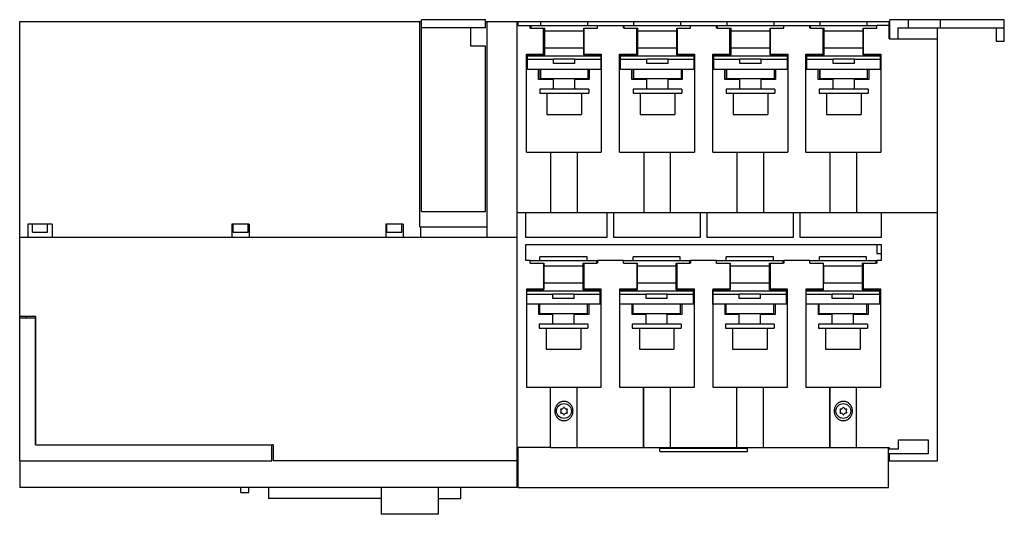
# Model space of a CAD drawing. Header units: millimetres. Extents: x 50 to 420, y 239 to 425.
import ezdxf

# ---------------------------------------------------------------- set-up
doc = ezdxf.new("R2010")
doc.units = ezdxf.units.MM
doc.header["$LTSCALE"] = 43.117827
for name, color, linetype in [('00_COMPONENTS_1', 7, 'CONTINUOUS'), ('00_COMPONENTS_2', 7, 'CONTINUOUS'), ('00_COMPONENTS_3', 7, 'CONTINUOUS'), ('00_COMPONENTS_4', 7, 'CONTINUOUS')]:
    doc.layers.add(name, color=color, linetype=linetype)

msp = doc.modelspace()

# ---------------------------------------------------------------- linework, layer by layer
at = {"layer": '00_COMPONENTS_1', "color": 7, "linetype": 'Continuous'}
for p, q in [((49.66, 259.55), (49.66, 313.25)), ((49.66, 313.25), (55.65, 313.25)), ((55.65, 265.55), (55.65, 313.25)), ((55.65, 265.55), (144.36, 265.55)), ((144.36, 259.55), (144.36, 265.55)), ((49.66, 259.55), (144.36, 259.55))]:
    msp.add_line(p, q, dxfattribs=at)
at = {"layer": '00_COMPONENTS_2', "color": 7, "linetype": 'Continuous'}
for p, q in [((241.83, 422.05), (241.83, 423.05)), ((241.83, 423.05), (266.79, 423.05)), ((241.83, 422.05), (246.96, 422.05)), ((245.46, 423.05), (245.46, 424.4)), ((263.16, 424.4), (245.46, 424.4)), ((246.96, 412.05), (246.96, 422.05)), ((261.66, 412.05), (261.66, 422.05)), ((261.66, 422.05), (266.79, 422.05)), ((263.16, 423.05), (263.16, 424.4)), ((266.79, 422.05), (266.79, 423.05)), ((276.83, 422.05), (276.83, 423.05)), ((276.83, 423.05), (301.79, 423.05)), ((276.83, 422.05), (281.96, 422.05)), ((280.46, 423.05), (280.46, 424.4)), ((298.16, 424.4), (280.46, 424.4)), ((281.96, 412.05), (281.96, 422.05)), ((296.66, 412.05), (296.66, 422.05)), ((296.66, 422.05), (301.79, 422.05)), ((298.16, 423.05), (298.16, 424.4)), ((301.79, 422.05), (301.79, 423.05)), ((311.83, 422.05), (311.83, 423.05)), ((311.83, 423.05), (336.79, 423.05)), ((311.83, 422.05), (316.96, 422.05)), ((315.46, 423.05), (315.46, 424.4)), ((333.16, 424.4), (315.46, 424.4)), ((316.96, 412.05), (316.96, 422.05)), ((331.66, 412.05), (331.66, 422.05)), ((331.66, 422.05), (336.79, 422.05)), ((333.16, 423.05), (333.16, 424.4)), ((336.79, 422.05), (336.79, 423.05)), ((346.83, 423.05), (371.79, 423.05)), ((346.83, 422.05), (346.83, 423.05)), ((346.83, 422.05), (351.96, 422.05)), ((368.16, 424.4), (350.46, 424.4)), ((350.46, 423.05), (350.46, 424.4)), ((351.96, 412.05), (351.96, 422.05)), ((366.66, 422.05), (371.79, 422.05)), ((366.66, 412.05), (366.66, 422.05)), ((368.16, 423.05), (368.16, 424.4)), ((371.79, 422.05), (371.79, 423.05)), ((246.96, 421.05), (261.66, 421.05)), ((281.96, 421.05), (296.66, 421.05)), ((316.96, 421.05), (331.66, 421.05)), ((351.96, 421.05), (366.66, 421.05)), ((261.66, 414.55), (246.96, 414.55)), ((296.66, 414.55), (281.96, 414.55)), ((331.66, 414.55), (316.96, 414.55)), ((366.66, 414.55), (351.96, 414.55)), ((240.48, 406.6), (240.48, 412.05)), ((246.96, 412.05), (240.48, 412.05)), ((268.13, 411.55), (240.48, 411.55)), ((261.66, 412.05), (268.13, 412.05)), ((268.13, 406.6), (268.13, 412.05)), ((275.48, 406.6), (275.48, 412.05)), ((281.96, 412.05), (275.48, 412.05)), ((303.13, 411.55), (275.48, 411.55)), ((296.66, 412.05), (303.13, 412.05)), ((303.13, 406.6), (303.13, 412.05)), ((310.48, 406.6), (310.48, 412.05)), ((316.96, 412.05), (310.48, 412.05)), ((338.13, 411.55), (310.48, 411.55)), ((331.66, 412.05), (338.13, 412.05)), ((338.13, 406.6), (338.13, 412.05)), ((351.96, 412.05), (345.48, 412.05)), ((345.48, 406.6), (345.48, 412.05)), ((373.13, 411.55), (345.48, 411.55)), ((366.66, 412.05), (373.13, 412.05)), ((373.13, 406.6), (373.13, 412.05)), ((250.31, 410.28), (240.48, 410.28)), ((250.31, 408.75), (250.31, 410.55)), ((250.31, 410.55), (258.31, 410.55)), ((258.31, 408.75), (250.31, 408.75)), ((258.31, 408.75), (258.31, 410.55)), ((268.13, 410.28), (258.31, 410.28)), ((285.31, 410.28), (275.48, 410.28)), ((285.31, 408.75), (285.31, 410.55)), ((285.31, 410.55), (293.31, 410.55)), ((293.31, 408.75), (285.31, 408.75)), ((293.31, 408.75), (293.31, 410.55)), ((303.13, 410.28), (293.31, 410.28)), ((320.31, 410.28), (310.48, 410.28)), ((320.31, 410.55), (328.31, 410.55)), ((320.31, 408.75), (320.31, 410.55)), ((328.31, 408.75), (320.31, 408.75)), ((328.31, 408.75), (328.31, 410.55)), ((338.13, 410.28), (328.31, 410.28)), ((355.31, 410.28), (345.48, 410.28)), ((355.31, 410.55), (363.31, 410.55)), ((355.31, 408.75), (355.31, 410.55)), ((363.31, 408.75), (355.31, 408.75)), ((363.31, 408.75), (363.31, 410.55)), ((373.13, 410.28), (363.31, 410.28)), ((268.13, 406.6), (240.48, 406.6)), ((245.3, 403.14), (245.3, 406.6)), ((245.31, 406.6), (245.31, 403.14)), ((263.31, 403.14), (263.31, 406.6)), ((303.13, 406.6), (275.48, 406.6)), ((280.3, 403.14), (280.3, 406.6)), ((280.31, 406.6), (280.31, 403.14)), ((298.31, 403.14), (298.31, 406.6)), ((338.13, 406.6), (310.48, 406.6)), ((315.3, 403.14), (315.3, 406.6)), ((315.31, 406.6), (315.31, 403.14)), ((333.31, 403.14), (333.31, 406.6)), ((373.13, 406.6), (345.48, 406.6)), ((350.3, 403.14), (350.3, 406.6)), ((350.31, 406.6), (350.31, 403.14)), ((368.31, 403.14), (368.31, 406.6)), ((245.31, 403.14), (263.31, 403.14)), ((250.31, 399.1), (250.31, 403.14)), ((258.31, 399.1), (258.31, 403.14)), ((280.31, 403.14), (298.31, 403.14)), ((285.31, 399.1), (285.31, 403.14)), ((293.31, 399.1), (293.31, 403.14)), ((315.31, 403.14), (333.31, 403.14)), ((320.31, 399.1), (320.31, 403.14)), ((328.31, 399.1), (328.31, 403.14)), ((350.31, 403.14), (368.31, 403.14)), ((355.31, 399.1), (355.31, 403.14)), ((363.31, 399.1), (363.31, 403.14)), ((245.14, 399.1), (245.14, 397.7)), ((263.49, 399.1), (245.14, 399.1)), ((245.14, 397.7), (263.49, 397.7)), ((247.81, 397.7), (247.81, 389.7)), ((260.81, 397.7), (260.81, 389.7)), ((263.49, 399.1), (263.49, 397.7)), ((280.14, 399.1), (280.14, 397.7)), ((298.49, 399.1), (280.14, 399.1)), ((280.14, 397.7), (298.49, 397.7)), ((282.81, 397.7), (282.81, 389.7)), ((295.81, 397.7), (295.81, 389.7)), ((298.49, 399.1), (298.49, 397.7)), ((333.49, 399.1), (315.14, 399.1)), ((315.14, 399.1), (315.14, 397.7)), ((315.14, 397.7), (333.49, 397.7)), ((317.81, 397.7), (317.81, 389.7)), ((330.81, 397.7), (330.81, 389.7)), ((333.49, 399.1), (333.49, 397.7)), ((368.49, 399.1), (350.14, 399.1)), ((350.14, 399.1), (350.14, 397.7)), ((350.14, 397.7), (368.49, 397.7)), ((352.81, 397.7), (352.81, 389.7)), ((365.81, 397.7), (365.81, 389.7)), ((368.49, 399.1), (368.49, 397.7)), ((247.81, 389.7), (260.81, 389.7)), ((282.81, 389.7), (295.81, 389.7)), ((317.81, 389.7), (330.81, 389.7)), ((352.81, 389.7), (365.81, 389.7)), ((241.54, 333.78), (241.54, 334.78)), ((241.54, 334.78), (266.5, 334.78)), ((241.54, 333.78), (246.67, 333.78)), ((245.17, 334.78), (245.17, 336.13)), ((262.87, 336.13), (245.17, 336.13)), ((246.67, 323.78), (246.67, 333.78)), ((261.37, 333.78), (266.5, 333.78)), ((261.37, 323.78), (261.37, 333.78)), ((262.87, 334.78), (262.87, 336.13)), ((266.5, 333.78), (266.5, 334.78)), ((276.54, 334.78), (301.5, 334.78)), ((276.54, 333.78), (276.54, 334.78)), ((276.54, 333.78), (281.67, 333.78)), ((297.87, 336.13), (280.17, 336.13)), ((280.17, 334.78), (280.17, 336.13)), ((281.67, 323.78), (281.67, 333.78)), ((296.37, 333.78), (301.5, 333.78)), ((296.37, 323.78), (296.37, 333.78)), ((297.87, 334.78), (297.87, 336.13)), ((301.5, 333.78), (301.5, 334.78)), ((311.54, 334.78), (336.5, 334.78)), ((311.54, 333.78), (311.54, 334.78)), ((311.54, 333.78), (316.67, 333.78)), ((332.87, 336.13), (315.17, 336.13)), ((315.17, 334.78), (315.17, 336.13)), ((316.67, 323.78), (316.67, 333.78)), ((331.37, 333.78), (336.5, 333.78)), ((331.37, 323.78), (331.37, 333.78)), ((332.87, 334.78), (332.87, 336.13)), ((336.5, 333.78), (336.5, 334.78)), ((346.54, 334.78), (371.5, 334.78)), ((346.54, 333.78), (346.54, 334.78)), ((346.54, 333.78), (351.67, 333.78)), ((367.87, 336.13), (350.17, 336.13)), ((350.17, 334.78), (350.17, 336.13)), ((351.67, 323.78), (351.67, 333.78)), ((366.37, 333.78), (371.5, 333.78)), ((366.37, 323.78), (366.37, 333.78)), ((367.87, 334.78), (367.87, 336.13)), ((371.5, 333.78), (371.5, 334.78)), ((246.67, 332.78), (261.37, 332.78)), ((281.67, 332.78), (296.37, 332.78)), ((316.67, 332.78), (331.37, 332.78)), ((351.67, 332.78), (366.37, 332.78)), ((261.37, 326.28), (246.67, 326.28)), ((296.37, 326.28), (281.67, 326.28)), ((331.37, 326.28), (316.67, 326.28)), ((366.37, 326.28), (351.67, 326.28)), ((246.67, 323.78), (240.19, 323.78)), ((240.19, 318.33), (240.19, 323.78)), ((267.84, 323.28), (240.19, 323.28)), ((250.02, 322.01), (240.19, 322.01)), ((250.02, 322.28), (258.02, 322.28)), ((250.02, 320.48), (250.02, 322.28)), ((258.02, 320.48), (258.02, 322.28)), ((267.84, 322.01), (258.02, 322.01)), ((261.37, 323.78), (267.84, 323.78)), ((267.84, 318.33), (267.84, 323.78)), ((281.67, 323.78), (275.19, 323.78)), ((275.19, 318.33), (275.19, 323.78)), ((302.84, 323.28), (275.19, 323.28)), ((285.02, 322.01), (275.19, 322.01)), ((285.02, 322.28), (293.02, 322.28)), ((285.02, 320.48), (285.02, 322.28)), ((293.02, 320.48), (293.02, 322.28)), ((302.84, 322.01), (293.02, 322.01)), ((296.37, 323.78), (302.84, 323.78)), ((302.84, 318.33), (302.84, 323.78)), ((316.67, 323.78), (310.19, 323.78)), ((310.19, 318.33), (310.19, 323.78)), ((337.84, 323.28), (310.19, 323.28)), ((320.02, 322.01), (310.19, 322.01)), ((320.02, 322.28), (328.02, 322.28)), ((320.02, 320.48), (320.02, 322.28)), ((328.02, 320.48), (328.02, 322.28)), ((337.84, 322.01), (328.02, 322.01)), ((331.37, 323.78), (337.84, 323.78)), ((337.84, 318.33), (337.84, 323.78)), ((351.67, 323.78), (345.19, 323.78)), ((345.19, 318.33), (345.19, 323.78)), ((372.84, 323.28), (345.19, 323.28)), ((355.02, 322.01), (345.19, 322.01)), ((355.02, 322.28), (363.02, 322.28)), ((355.02, 320.48), (355.02, 322.28)), ((363.02, 320.48), (363.02, 322.28)), ((372.84, 322.01), (363.02, 322.01)), ((366.37, 323.78), (372.84, 323.78)), ((372.84, 318.33), (372.84, 323.78)), ((267.84, 318.33), (240.19, 318.33)), ((245.01, 314.87), (245.01, 318.33)), ((245.02, 318.33), (245.02, 314.87)), ((258.02, 320.48), (250.02, 320.48)), ((263.02, 314.87), (263.02, 318.33)), ((302.84, 318.33), (275.19, 318.33)), ((280.01, 314.87), (280.01, 318.33)), ((280.02, 318.33), (280.02, 314.87)), ((293.02, 320.48), (285.02, 320.48)), ((298.02, 314.87), (298.02, 318.33)), ((337.84, 318.33), (310.19, 318.33)), ((315.01, 314.87), (315.01, 318.33)), ((315.02, 318.33), (315.02, 314.87)), ((328.02, 320.48), (320.02, 320.48)), ((333.02, 314.87), (333.02, 318.33)), ((372.84, 318.33), (345.19, 318.33)), ((350.01, 314.87), (350.01, 318.33)), ((350.02, 318.33), (350.02, 314.87)), ((363.02, 320.48), (355.02, 320.48)), ((368.02, 314.87), (368.02, 318.33)), ((245.02, 314.87), (263.02, 314.87)), ((250.02, 310.83), (250.02, 314.87)), ((258.02, 310.83), (258.02, 314.87)), ((280.02, 314.87), (298.02, 314.87)), ((285.02, 310.83), (285.02, 314.87)), ((293.02, 310.83), (293.02, 314.87)), ((315.02, 314.87), (333.02, 314.87)), ((320.02, 310.83), (320.02, 314.87)), ((328.02, 310.83), (328.02, 314.87)), ((350.02, 314.87), (368.02, 314.87)), ((355.02, 310.83), (355.02, 314.87)), ((363.02, 310.83), (363.02, 314.87)), ((263.2, 310.83), (244.85, 310.83)), ((244.85, 310.83), (244.85, 309.43)), ((263.2, 310.83), (263.2, 309.43)), ((298.2, 310.83), (279.85, 310.83)), ((279.85, 310.83), (279.85, 309.43)), ((298.2, 310.83), (298.2, 309.43)), ((333.2, 310.83), (314.85, 310.83)), ((314.85, 310.83), (314.85, 309.43)), ((333.2, 310.83), (333.2, 309.43)), ((368.2, 310.83), (349.85, 310.83)), ((349.85, 310.83), (349.85, 309.43)), ((368.2, 310.83), (368.2, 309.43)), ((244.85, 309.43), (263.2, 309.43)), ((247.52, 309.43), (247.52, 301.43)), ((260.52, 309.43), (260.52, 301.43)), ((279.85, 309.43), (298.2, 309.43)), ((282.52, 309.43), (282.52, 301.43)), ((295.52, 309.43), (295.52, 301.43)), ((314.85, 309.43), (333.2, 309.43)), ((317.52, 309.43), (317.52, 301.43)), ((330.52, 309.43), (330.52, 301.43)), ((349.85, 309.43), (368.2, 309.43)), ((352.52, 309.43), (352.52, 301.43)), ((365.52, 309.43), (365.52, 301.43)), ((247.52, 301.43), (260.52, 301.43)), ((282.52, 301.43), (295.52, 301.43)), ((317.52, 301.43), (330.52, 301.43)), ((352.52, 301.43), (365.52, 301.43))]:
    msp.add_line(p, q, dxfattribs=at)
at = {"layer": '00_COMPONENTS_3', "color": 7, "linetype": 'Continuous'}
for p, q in [((132.81, 247.6), (132.81, 249.55)), ((135.76, 247.6), (135.76, 249.55)), ((135.8, 247.6), (135.8, 249.55)), ((132.81, 247.6), (135.8, 247.6))]:
    msp.add_line(p, q, dxfattribs=at)
at = {"layer": '00_COMPONENTS_4', "color": 7, "linetype": 'Continuous'}
for p, q in [((49.66, 313.25), (49.66, 424.55)), ((49.66, 424.55), (200.66, 424.55)), ((200.04, 347.4), (200.04, 424.55)), ((200.66, 353.25), (200.66, 425.25)), ((224.66, 425.25), (200.66, 425.25)), ((224.66, 422.25), (200.66, 422.25)), ((219.16, 415.25), (219.16, 422.25)), ((224.66, 422.25), (224.66, 425.25)), ((224.66, 424.55), (225.27, 424.55)), ((225.27, 347.4), (225.27, 424.55)), ((225.33, 343.5), (225.33, 424.55)), ((225.33, 424.55), (376.66, 424.55)), ((236.66, 249.55), (236.66, 424.55)), ((236.96, 423.05), (236.96, 424.55)), ((236.96, 423.05), (241.83, 423.05)), ((241.54, 422.05), (241.54, 423.05)), ((241.54, 422.05), (241.83, 422.05)), ((246.55, 412.25), (246.55, 422.05)), ((246.66, 412.25), (246.66, 422.05)), ((261.67, 422.05), (261.67, 412.25)), ((261.78, 412.25), (261.78, 422.05)), ((266.79, 423.05), (276.83, 423.05)), ((276.54, 422.05), (276.54, 423.05)), ((276.83, 422.05), (276.54, 422.05)), ((281.55, 412.25), (281.55, 422.05)), ((281.66, 412.25), (281.66, 422.05)), ((296.67, 422.05), (296.67, 412.25)), ((296.78, 412.25), (296.78, 422.05)), ((301.79, 423.05), (311.83, 423.05)), ((311.54, 422.05), (311.54, 423.05)), ((311.83, 422.05), (311.54, 422.05)), ((316.55, 412.25), (316.55, 422.05)), ((316.66, 412.25), (316.66, 422.05)), ((331.67, 422.05), (331.67, 412.25)), ((331.78, 412.25), (331.78, 422.05)), ((336.79, 423.05), (346.83, 423.05)), ((346.54, 422.05), (346.54, 423.05)), ((346.83, 422.05), (346.54, 422.05)), ((351.55, 412.25), (351.55, 422.05)), ((351.66, 412.25), (351.66, 422.05)), ((366.78, 412.25), (366.78, 422.05)), ((376.36, 423.05), (371.79, 423.05)), ((376.36, 418.05), (376.36, 424.55)), ((419.66, 425.25), (376.66, 425.25)), ((376.66, 418.05), (376.66, 425.25)), ((379.66, 422.25), (419.66, 422.25)), ((379.66, 422.25), (379.66, 418.05)), ((383.66, 422.25), (383.66, 425.25)), ((394.56, 259.55), (394.56, 422.25)), ((395.66, 422.25), (395.66, 425.25)), ((416.66, 422.25), (416.66, 417.25)), ((419.66, 417.25), (419.66, 425.25)), ((246.71, 420.05), (246.71, 414.25)), ((246.71, 420.05), (246.96, 420.05)), ((281.71, 420.05), (281.71, 414.25)), ((281.71, 420.05), (281.96, 420.05)), ((316.71, 420.05), (316.71, 414.25)), ((316.71, 420.05), (316.96, 420.05)), ((351.71, 420.05), (351.96, 420.05)), ((351.71, 420.05), (351.71, 414.25)), ((224.66, 415.25), (219.16, 415.25)), ((224.66, 353.25), (224.66, 415.25)), ((376.36, 418.05), (394.56, 418.05)), ((416.66, 417.25), (419.66, 417.25)), ((240.11, 375.5), (240.11, 412.25)), ((240.11, 412.25), (246.96, 412.25)), ((246.96, 414.25), (246.71, 414.25)), ((261.67, 412.25), (268.21, 412.25)), ((268.21, 412.25), (268.21, 375.5)), ((275.11, 375.5), (275.11, 412.25)), ((275.11, 412.25), (281.96, 412.25)), ((281.96, 414.25), (281.71, 414.25)), ((296.67, 412.25), (303.26, 412.25)), ((303.26, 412.25), (303.26, 375.5)), ((310.11, 375.5), (310.11, 412.25)), ((310.11, 412.25), (316.96, 412.25)), ((316.96, 414.25), (316.71, 414.25)), ((331.67, 412.25), (338.26, 412.25)), ((338.26, 412.25), (338.26, 375.5)), ((345.11, 412.25), (351.96, 412.25)), ((345.11, 375.5), (345.11, 412.25)), ((351.96, 414.25), (351.71, 414.25)), ((366.66, 412.25), (373.21, 412.25)), ((373.21, 412.25), (373.21, 375.5)), ((244.66, 402.75), (244.66, 406.6)), ((263.66, 406.6), (263.66, 402.75)), ((279.66, 402.75), (279.66, 406.6)), ((298.66, 406.6), (298.66, 402.75)), ((314.66, 402.75), (314.66, 406.6)), ((333.66, 406.6), (333.66, 402.75)), ((349.66, 402.75), (349.66, 406.6)), ((368.7, 406.6), (368.7, 402.75)), ((250.31, 402.75), (244.66, 402.75)), ((263.66, 402.75), (258.31, 402.75)), ((285.31, 402.75), (279.66, 402.75)), ((298.66, 402.75), (293.31, 402.75)), ((320.31, 402.75), (314.66, 402.75)), ((333.66, 402.75), (328.31, 402.75)), ((355.31, 402.75), (349.66, 402.75)), ((368.7, 402.75), (363.31, 402.75)), ((240.11, 375.5), (268.21, 375.5)), ((249.16, 375.5), (249.16, 352.8)), ((259.16, 375.5), (259.16, 352.8)), ((275.11, 375.5), (303.26, 375.5)), ((284.16, 375.5), (284.16, 352.8)), ((294.16, 375.5), (294.16, 352.8)), ((310.11, 375.5), (338.26, 375.5)), ((319.16, 375.5), (319.16, 352.8)), ((329.16, 375.5), (329.16, 352.8)), ((345.11, 375.5), (373.21, 375.5)), ((354.16, 375.5), (354.16, 352.8)), ((364.16, 375.5), (364.16, 352.8)), ((200.66, 353.25), (224.66, 353.25)), ((236.66, 352.8), (394.56, 352.8)), ((239.92, 343.43), (239.92, 352.8)), ((270.35, 352.8), (270.35, 343.43)), ((272.96, 343.43), (272.96, 352.8)), ((305.35, 352.8), (305.35, 343.43)), ((307.96, 343.43), (307.96, 352.8)), ((340.35, 352.8), (340.35, 343.43)), ((342.96, 343.43), (342.96, 352.8)), ((373.39, 352.8), (373.39, 343.43)), ((52.66, 348.4), (52.66, 343.5)), ((61.86, 348.4), (52.66, 348.4)), ((54.46, 345.5), (54.46, 348.4)), ((60.06, 345.5), (60.06, 348.4)), ((61.86, 348.4), (61.86, 343.5)), ((129.41, 348.4), (129.41, 343.5)), ((135.91, 348.4), (129.41, 348.4)), ((129.86, 345.5), (129.86, 348.4)), ((135.46, 345.5), (135.46, 348.4)), ((135.91, 348.4), (135.91, 343.5)), ((187.21, 348.4), (187.21, 343.5)), ((193.71, 348.4), (187.21, 348.4)), ((187.66, 345.5), (187.66, 348.4)), ((193.26, 345.5), (193.26, 348.4)), ((193.71, 348.4), (193.71, 343.5)), ((54.46, 345.5), (60.06, 345.5)), ((129.86, 345.5), (135.46, 345.5)), ((187.66, 345.5), (193.26, 345.5)), ((200.04, 347.4), (225.27, 347.4)), ((200.39, 343.5), (200.39, 347.4)), ((49.66, 343.5), (236.66, 343.5)), ((239.87, 334.78), (239.87, 340.8)), ((239.87, 340.8), (373.45, 340.8)), ((270.35, 343.43), (239.92, 343.43)), ((305.35, 343.43), (272.96, 343.43)), ((340.35, 343.43), (307.96, 343.43)), ((373.39, 343.43), (342.96, 343.43)), ((371.79, 340.8), (371.79, 337.45)), ((373.45, 340.8), (373.45, 334.78)), ((371.79, 337.45), (373.45, 337.45)), ((241.54, 334.78), (239.87, 334.78)), ((246.66, 333.78), (246.66, 324)), ((261.66, 333.78), (261.66, 324)), ((266.79, 333.78), (266.5, 333.78)), ((276.54, 334.79), (266.79, 334.79)), ((266.79, 334.79), (266.79, 333.78)), ((281.66, 333.78), (281.66, 324)), ((296.66, 333.78), (296.66, 324)), ((301.79, 333.78), (301.5, 333.78)), ((311.54, 334.79), (301.79, 334.79)), ((301.79, 334.79), (301.79, 333.78)), ((316.66, 333.78), (316.66, 324)), ((331.66, 333.78), (331.66, 324)), ((336.79, 333.78), (336.5, 333.78)), ((346.54, 334.79), (336.79, 334.79)), ((336.79, 334.79), (336.79, 333.78)), ((366.66, 333.78), (366.66, 324)), ((371.79, 333.78), (371.5, 333.78)), ((373.45, 334.78), (371.79, 334.78)), ((371.79, 334.78), (371.79, 333.78)), ((261.66, 331.82), (261.37, 331.82)), ((296.66, 331.82), (296.37, 331.82)), ((331.66, 331.82), (331.37, 331.82)), ((351.77, 332.78), (351.77, 326.28)), ((366.37, 331.82), (366.66, 331.82)), ((261.66, 325.97), (261.37, 325.97)), ((296.66, 325.97), (296.37, 325.97)), ((331.66, 325.97), (331.37, 325.97)), ((366.37, 325.97), (366.66, 325.97)), ((246.66, 324), (240.11, 324)), ((240.11, 324), (240.11, 287.25)), ((268.21, 324), (261.37, 324)), ((268.21, 287.25), (268.21, 324)), ((281.66, 324), (275.11, 324)), ((275.11, 324), (275.11, 287.25)), ((303.21, 324), (296.37, 324)), ((303.21, 287.25), (303.21, 324)), ((316.66, 324), (310.11, 324)), ((310.11, 324), (310.11, 287.25)), ((338.21, 324), (331.37, 324)), ((338.21, 287.25), (338.21, 324)), ((351.67, 324), (345.11, 324)), ((345.11, 324), (345.11, 287.25)), ((373.21, 324), (366.37, 324)), ((373.21, 287.25), (373.21, 324)), ((244.66, 318.33), (244.66, 314.59)), ((263.66, 314.59), (263.66, 318.33)), ((279.66, 318.33), (279.66, 314.59)), ((298.66, 314.59), (298.66, 318.33)), ((314.66, 318.33), (314.66, 314.59)), ((333.66, 314.59), (333.66, 318.33)), ((349.66, 318.33), (349.66, 314.59)), ((368.66, 314.59), (368.66, 318.33)), ((244.66, 314.59), (250.02, 314.59)), ((258.02, 314.59), (263.66, 314.59)), ((279.66, 314.59), (285.02, 314.59)), ((293.02, 314.59), (298.66, 314.59)), ((314.66, 314.59), (320.02, 314.59)), ((328.02, 314.59), (333.66, 314.59)), ((349.66, 314.59), (355.02, 314.59)), ((363.02, 314.59), (368.66, 314.59)), ((55.69, 313.7), (49.66, 313.7)), ((51.96, 313.7), (51.96, 313.25)), ((55.69, 265.55), (55.69, 313.7)), ((240.11, 287.25), (249.1, 287.25)), ((249.1, 264.55), (249.1, 287.25)), ((249.16, 287.25), (268.21, 287.25)), ((249.16, 264.55), (249.16, 287.25)), ((259.16, 264.55), (259.16, 287.25)), ((275.11, 287.25), (284.11, 287.25)), ((284.11, 264.55), (284.11, 287.25)), ((284.17, 287.25), (303.21, 287.25)), ((284.17, 264.55), (284.17, 287.25)), ((294.17, 264.55), (294.17, 287.25)), ((310.11, 287.25), (319.11, 287.25)), ((319.11, 264.55), (319.11, 287.25)), ((319.17, 287.25), (338.21, 287.25)), ((319.17, 264.55), (319.17, 287.25)), ((329.17, 264.55), (329.17, 287.25)), ((345.11, 287.25), (354.11, 287.25)), ((354.11, 264.55), (354.11, 287.25)), ((354.17, 287.25), (373.21, 287.25)), ((354.17, 264.55), (354.17, 287.25)), ((364.17, 264.55), (364.17, 287.25)), ((379.86, 267.42), (391.06, 267.42)), ((379.86, 264.06), (379.86, 267.42)), ((391.06, 267.42), (391.06, 262.18)), ((144.96, 265.55), (144.36, 265.55)), ((144.96, 265.55), (144.96, 259.55)), ((249.1, 264.55), (236.66, 264.55)), ((236.96, 249.55), (236.96, 264.55)), ((249.16, 264.55), (284.11, 264.55)), ((284.17, 264.55), (319.11, 264.55)), ((290.16, 264.35), (323.16, 264.35)), ((290.16, 263.05), (290.16, 264.35)), ((290.16, 263.05), (323.16, 263.05)), ((319.17, 264.55), (354.11, 264.55)), ((323.16, 263.05), (323.16, 264.35)), ((354.17, 264.55), (376.36, 264.55)), ((376.16, 249.55), (376.16, 264.55)), ((376.36, 264.55), (376.36, 264.06)), ((376.36, 264.06), (379.86, 264.06)), ((49.66, 259.55), (49.66, 249.55)), ((236.66, 259.55), (144.96, 259.55)), ((391.06, 262.18), (376.36, 262.18)), ((376.36, 262.18), (376.36, 259.55)), ((376.36, 259.55), (394.56, 259.55)), ((236.67, 249.55), (49.66, 249.55)), ((143.16, 249.55), (143.16, 245.45)), ((185.46, 249.55), (185.46, 239.45)), ((206.86, 249.55), (206.86, 239.45)), ((215.46, 245.45), (215.46, 249.55)), ((236.96, 249.55), (376.16, 249.55)), ((185.46, 245.45), (143.16, 245.45)), ((206.86, 245.45), (215.46, 245.45)), ((206.86, 239.45), (185.46, 239.45))]:
    msp.add_line(p, q, dxfattribs=at)
for centre in [(254.16, 278.25), (359.16, 278.25)]:
    msp.add_circle(centre, 2.8, dxfattribs=at)
for centre, radius, start, end in [((253.07, 278.88), 0.14, 82.1606, 216.0708), ((253.07, 277.62), 0.14, 143.9292, 277.8394), ((252.2, 278.25), 0.93, 323.9292, 36.0708), ((253.21, 279.94), 0.93, 262.1606, 336.3049), ((254.19, 279.51), 0.14, 34.3475, 156.3049), ((255.17, 279.94), 0.93, 203.6951, 277.8394), ((256.18, 278.25), 0.93, 143.9292, 216.0708), ((255.32, 278.88), 0.14, 323.9292, 97.8394), ((255.32, 277.62), 0.14, 262.1606, 36.0708), ((358.07, 278.88), 0.14, 82.1606, 216.0708), ((358.07, 277.62), 0.14, 143.9292, 277.8394), ((357.2, 278.25), 0.93, 323.9292, 36.0708), ((358.21, 279.94), 0.93, 262.1606, 336.3049), ((359.19, 279.51), 0.14, 34.3475, 156.3049), ((360.17, 279.94), 0.93, 203.6951, 277.8394), ((361.18, 278.25), 0.93, 143.9292, 216.0708), ((360.32, 278.88), 0.14, 323.9292, 97.8394), ((360.32, 277.62), 0.14, 262.1606, 36.0708), ((253.21, 276.56), 0.93, 23.6951, 97.8394), ((254.19, 276.99), 0.14, 214.3475, 336.3049), ((255.17, 276.56), 0.93, 82.1606, 156.3049), ((358.21, 276.56), 0.93, 23.6951, 97.8394), ((359.19, 276.99), 0.14, 214.3475, 336.3049), ((360.17, 276.56), 0.93, 82.1606, 156.3049)]:
    msp.add_arc(centre, radius, start, end, dxfattribs=at)
for points in [[(257.59, 278.25), (257.59, 278.4), (257.57, 278.71), (257.49, 279.17), (257.34, 279.64), (257.13, 280.1), (256.84, 280.54), (256.49, 280.94), (256.09, 281.27), (255.67, 281.52), (255.25, 281.71), (254.81, 281.83), (254.38, 281.88), (253.94, 281.88), (253.51, 281.82), (253.07, 281.7), (252.64, 281.52), (252.23, 281.26), (251.83, 280.93), (251.48, 280.54), (251.2, 280.1), (250.98, 279.64), (250.83, 279.17), (250.75, 278.71), (250.73, 278.4), (250.73, 278.25)], [(362.59, 278.25), (362.59, 278.4), (362.57, 278.71), (362.49, 279.17), (362.34, 279.64), (362.13, 280.1), (361.84, 280.54), (361.49, 280.94), (361.09, 281.27), (360.67, 281.52), (360.25, 281.71), (359.81, 281.83), (359.38, 281.88), (358.94, 281.88), (358.51, 281.82), (358.07, 281.7), (357.64, 281.52), (357.23, 281.26), (356.83, 280.93), (356.48, 280.54), (356.2, 280.1), (355.98, 279.64), (355.83, 279.17), (355.75, 278.71), (355.73, 278.4), (355.73, 278.25)], [(250.73, 278.25), (250.73, 278.1), (250.75, 277.8), (250.83, 277.34), (250.98, 276.87), (251.2, 276.4), (251.49, 275.96), (251.84, 275.57), (252.23, 275.24), (252.65, 274.98), (253.08, 274.8), (253.51, 274.68), (253.95, 274.62), (254.38, 274.62), (254.82, 274.68), (255.25, 274.8), (255.68, 274.99), (256.1, 275.24), (256.49, 275.57), (256.84, 275.97), (257.13, 276.41), (257.34, 276.87), (257.49, 277.34), (257.57, 277.8), (257.59, 278.1), (257.59, 278.25)], [(355.73, 278.25), (355.73, 278.1), (355.75, 277.8), (355.83, 277.34), (355.98, 276.87), (356.2, 276.4), (356.49, 275.96), (356.84, 275.57), (357.23, 275.24), (357.65, 274.98), (358.08, 274.8), (358.51, 274.68), (358.95, 274.62), (359.38, 274.62), (359.82, 274.68), (360.25, 274.8), (360.68, 274.99), (361.1, 275.24), (361.49, 275.57), (361.84, 275.97), (362.13, 276.41), (362.34, 276.87), (362.49, 277.34), (362.57, 277.8), (362.59, 278.1), (362.59, 278.25)]]:
    msp.add_open_spline(points, degree=3, knots=[0, 0, 0, 0, 0.040239, 0.082599, 0.126701, 0.172927, 0.221037, 0.269097, 0.315402, 0.359379, 0.401266, 0.44143, 0.480709, 0.519587, 0.558955, 0.599197, 0.641204, 0.685262, 0.731565, 0.779278, 0.827258, 0.873391, 0.917304, 0.95952, 1, 1, 1, 1], dxfattribs=at)

doc.saveas('drawing.dxf')
